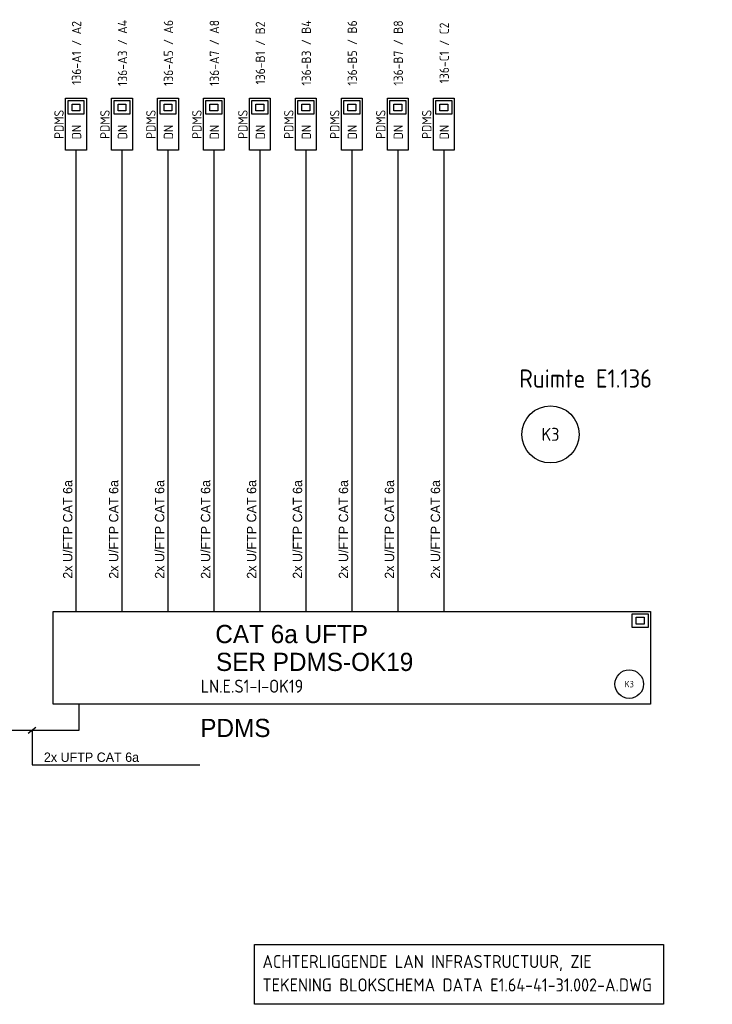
# Model space of a CAD drawing. Header units: millimetres. Extents: x 30 to 777, y 26 to 479.
# Tile 5 of 6: x 643 to 777, y 95 to 285. Entities that reach past the tile are written whole.
import ezdxf
from ezdxf.enums import TextEntityAlignment as Align

# ---------------------------------------------------------------- set-up
doc = ezdxf.new("R2010")
doc.units = ezdxf.units.MM
for name, color, linetype in [('00kad025', 2, 'Continuous'), ('AT$1A---_BIJSCHRIFT', 7, 'Continuous'), ('AT$1A---_TEKST', 2, 'Continuous'), ('E--L6100', 3, 'Continuous'), ('E--L6400', 3, 'Continuous'), ('EB6122--_ATTRIB', 2, 'Continuous'), ('EB6441--_ATTRIB', 2, 'Continuous'), ('EL6122--_AARD-NEN3134', 3, 'Continuous'), ('EL6441--_DN', 7, 'Continuous')]:
    doc.layers.add(name, color=color, linetype=linetype)
doc.styles.add('1_8', font='ISO.shx', dxfattribs={"height": 1.8})
doc.styles.add('2_5', font='iso.shx', dxfattribs={"height": 2.5})
doc.styles.add('GBB_ISOP', font='b-gbp3.shx')
doc.styles.add('NORATT', font='isocp.shx')
doc.styles.add('Normaal_staand', font='iso.shx')

# ---------------------------------------------------------------- blocks, each defined once
blk = doc.blocks.new('ES3134')
at = {"color": 0}
blk.add_circle((0, 0), 5.5, dxfattribs=at)
at = {"style": '1_8', "flags": 8}
blk.add_attdef('M_CODE', text='', height=1.8, dxfattribs=at).set_placement((0, 0), align=Align.MIDDLE_CENTER)
at = {"color": 0, "style": '2_5', "flags": 8}
blk.add_attdef('CODE', text='', height=2.5, dxfattribs=at).set_placement((0, 0), align=Align.MIDDLE)
blk = doc.blocks.new('DATA-LS3')
at = {"layer": 'E--L6400', "color": 2, "linetype": 'Continuous'}
blk.add_line((3.1, 0), (0, 0), dxfattribs=at)
for points in [[(13.1, -2), (3.1, -2), (3.1, 2), (13.1, 2)], [(12.63, 1.53), (12.63, -1.54), (10.01, -1.54), (10.01, 1.53)], [(11.98, 0.76), (11.98, -0.77), (10.67, -0.77), (10.67, 0.76)]]:
    blk.add_lwpolyline(points, close=True, dxfattribs=at)
at = {"style": 'NORATT'}
for tag, flags, p in [('CODE', 9, (8.06, 6.75)), ('M_CODE', 8, (8.06, 3.75))]:
    blk.add_attdef(tag, text='', height=1.8, dxfattribs=dict(at, flags=flags)).set_placement(p, align=Align.MIDDLE_CENTER)
for tag, flags, p in [('PANEEL', 9, (0, 3)), ('GRP', 8, (0, -5)), ('RUIMTE', 9, (0, -7.5))]:
    blk.add_attdef(tag, text='', height=1.8, dxfattribs=dict(at, flags=flags)).set_placement(p, align=Align.MIDDLE_LEFT)
at = {"color": 1, "style": 'NORATT'}
blk.add_attdef('DATACODE', text='', height=1.8, dxfattribs=at).set_placement((8.06, 3.75), align=Align.MIDDLE_CENTER)
blk.add_attdef('DATA-TST', text='', height=1.8, dxfattribs=at).set_placement((4.62, 0), align=Align.MIDDLE_LEFT)

msp = doc.modelspace()

# ---------------------------------------------------------------- linework, layer by layer
at = {"color": 1}
msp.add_line((645.1, 147.44), (646.6, 148.58), dxfattribs=at)
at = {"color": 3}
msp.add_lwpolyline([(649.88, 170.85), (764.9, 170.85), (764.9, 153.01), (649.88, 153.01)], close=True, dxfattribs=at)
at = {"color": 1}
for points in [[(636.82, 153.01), (636.82, 148.01), (654.88, 148.01), (654.88, 153.01)], [(645.85, 148.01), (645.85, 141.38), (678.13, 141.38)]]:
    msp.add_lwpolyline(points, dxfattribs=at)
at = {"layer": '00kad025'}
msp.add_lwpolyline([(688.65, 106.76), (767.36, 106.76), (767.36, 95.28), (688.65, 95.28)], close=True, dxfattribs=at)
at = {"layer": 'E--L6100', "color": 1}
for points in [[(654.3, 256.5), (654.3, 170.85)], [(663.15, 256.5), (663.15, 170.85)], [(672, 256.5), (672, 170.85)], [(680.85, 256.5), (680.85, 170.85)], [(689.69, 256.5), (689.69, 170.85)], [(698.54, 256.5), (698.54, 170.85)], [(707.39, 256.5), (707.39, 170.85)], [(716.24, 256.5), (716.24, 170.85)], [(725.08, 256.5), (725.08, 170.85)]]:
    msp.add_lwpolyline(points, dxfattribs=at)
at = {"layer": 'E--L6400', "color": 2, "linetype": 'Continuous'}
for points in [[(761.37, 170.38), (764.43, 170.38), (764.43, 167.76), (761.37, 167.76)], [(762.14, 169.73), (763.67, 169.73), (763.67, 168.42), (762.14, 168.42)]]:
    msp.add_lwpolyline(points, close=True, dxfattribs=at)

# ---------------------------------------------------------------- block references
at = {"layer": 'EL6122--_AARD-NEN3134'}
ref = msp.add_blockref('ES3134', (745.63, 204.93), dxfattribs=at)
ref.add_attrib('CODE', 'K3', dxfattribs={"layer": 'EB6122--_ATTRIB', "color": 2, "height": 2.5, "style": 'NORATT', "flags": 8}).set_placement((745.63, 204.93), align=Align.MIDDLE)
ref = msp.add_blockref('ES3134', (760.78, 156.88), dxfattribs=dict(at, xscale=0.5, yscale=0.5, zscale=0.5))
ref.add_attrib('CODE', 'K3', dxfattribs={"layer": 'EB6122--_ATTRIB', "color": 2, "height": 1.25, "style": 'NORATT', "flags": 8}).set_placement((760.78, 156.88), align=Align.MIDDLE)
at = {"layer": 'EL6441--_DN'}
ref = msp.add_blockref('DATA-LS3', (654.3, 256.5), dxfattribs=dict(at, rotation=90))
ref.add_attrib('DATACODE', '136-A1 / A2', dxfattribs={"layer": 'EB6441--_ATTRIB', "color": 1, "height": 1.8, "rotation": 90, "style": 'NORATT', "oblique": 360}).set_placement((654.4, 278.3), align=Align.MIDDLE_CENTER)
ref.add_attrib('DATA-TST', 'DN', dxfattribs={"layer": 'EB6441--_ATTRIB', "color": 1, "height": 1.8, "rotation": 90, "style": 'NORATT', "oblique": 360}).set_placement((654.4, 263.08), align=Align.MIDDLE_CENTER)
ref.add_attrib('M_CODE', 'PDMS', dxfattribs={"layer": 'EB6441--_ATTRIB', "color": 1, "height": 1.8, "rotation": 90, "style": 'NORATT', "flags": 8}).set_placement((651.03, 264.56), align=Align.MIDDLE_CENTER)
ref = msp.add_blockref('DATA-LS3', (663.15, 256.5), dxfattribs=dict(at, rotation=90))
ref.add_attrib('DATACODE', '136-A3 / A4', dxfattribs={"layer": 'EB6441--_ATTRIB', "color": 1, "height": 1.8, "rotation": 90, "style": 'NORATT', "oblique": 360}).set_placement((663.25, 278.3), align=Align.MIDDLE_CENTER)
ref.add_attrib('DATA-TST', 'DN', dxfattribs={"layer": 'EB6441--_ATTRIB', "color": 1, "height": 1.8, "rotation": 90, "style": 'NORATT', "oblique": 360}).set_placement((663.25, 263.08), align=Align.MIDDLE_CENTER)
ref.add_attrib('M_CODE', 'PDMS', dxfattribs={"layer": 'EB6441--_ATTRIB', "color": 1, "height": 1.8, "rotation": 90, "style": 'NORATT', "flags": 8}).set_placement((659.87, 264.56), align=Align.MIDDLE_CENTER)
ref = msp.add_blockref('DATA-LS3', (672, 256.5), dxfattribs=dict(at, rotation=90))
ref.add_attrib('DATACODE', '136-A5 / A6', dxfattribs={"layer": 'EB6441--_ATTRIB', "color": 1, "height": 1.8, "rotation": 90, "style": 'NORATT', "oblique": 360}).set_placement((672.09, 278.3), align=Align.MIDDLE_CENTER)
ref.add_attrib('DATA-TST', 'DN', dxfattribs={"layer": 'EB6441--_ATTRIB', "color": 1, "height": 1.8, "rotation": 90, "style": 'NORATT', "oblique": 360}).set_placement((672.09, 263.08), align=Align.MIDDLE_CENTER)
ref.add_attrib('M_CODE', 'PDMS', dxfattribs={"layer": 'EB6441--_ATTRIB', "color": 1, "height": 1.8, "rotation": 90, "style": 'NORATT', "flags": 8}).set_placement((668.72, 264.56), align=Align.MIDDLE_CENTER)
ref = msp.add_blockref('DATA-LS3', (680.85, 256.5), dxfattribs=dict(at, rotation=90))
ref.add_attrib('DATACODE', '136-A7 / A8', dxfattribs={"layer": 'EB6441--_ATTRIB', "color": 1, "height": 1.8, "rotation": 90, "style": 'NORATT', "oblique": 360}).set_placement((680.94, 278.3), align=Align.MIDDLE_CENTER)
ref.add_attrib('DATA-TST', 'DN', dxfattribs={"layer": 'EB6441--_ATTRIB', "color": 1, "height": 1.8, "rotation": 90, "style": 'NORATT', "oblique": 360}).set_placement((680.94, 263.08), align=Align.MIDDLE_CENTER)
ref.add_attrib('M_CODE', 'PDMS', dxfattribs={"layer": 'EB6441--_ATTRIB', "color": 1, "height": 1.8, "rotation": 90, "style": 'NORATT', "flags": 8}).set_placement((677.57, 264.56), align=Align.MIDDLE_CENTER)
ref = msp.add_blockref('DATA-LS3', (689.69, 256.5), dxfattribs=dict(at, rotation=90))
ref.add_attrib('DATACODE', '136-B1 / B2', dxfattribs={"layer": 'EB6441--_ATTRIB', "color": 1, "height": 1.8, "rotation": 90, "style": 'NORATT', "oblique": 360}).set_placement((689.79, 278.3), align=Align.MIDDLE_CENTER)
ref.add_attrib('DATA-TST', 'DN', dxfattribs={"layer": 'EB6441--_ATTRIB', "color": 1, "height": 1.8, "rotation": 90, "style": 'NORATT', "oblique": 360}).set_placement((689.79, 263.08), align=Align.MIDDLE_CENTER)
ref.add_attrib('M_CODE', 'PDMS', dxfattribs={"layer": 'EB6441--_ATTRIB', "color": 1, "height": 1.8, "rotation": 90, "style": 'NORATT', "flags": 8}).set_placement((686.42, 264.56), align=Align.MIDDLE_CENTER)
ref = msp.add_blockref('DATA-LS3', (698.54, 256.5), dxfattribs=dict(at, rotation=90))
ref.add_attrib('DATACODE', '136-B3 / B4', dxfattribs={"layer": 'EB6441--_ATTRIB', "color": 1, "height": 1.8, "rotation": 90, "style": 'NORATT', "oblique": 360}).set_placement((698.63, 278.3), align=Align.MIDDLE_CENTER)
ref.add_attrib('DATA-TST', 'DN', dxfattribs={"layer": 'EB6441--_ATTRIB', "color": 1, "height": 1.8, "rotation": 90, "style": 'NORATT', "oblique": 360}).set_placement((698.63, 263.08), align=Align.MIDDLE_CENTER)
ref.add_attrib('M_CODE', 'PDMS', dxfattribs={"layer": 'EB6441--_ATTRIB', "color": 1, "height": 1.8, "rotation": 90, "style": 'NORATT', "flags": 8}).set_placement((695.26, 264.56), align=Align.MIDDLE_CENTER)
ref = msp.add_blockref('DATA-LS3', (707.39, 256.5), dxfattribs=dict(at, rotation=90))
ref.add_attrib('DATACODE', '136-B5 / B6', dxfattribs={"layer": 'EB6441--_ATTRIB', "color": 1, "height": 1.8, "rotation": 90, "style": 'NORATT', "oblique": 360}).set_placement((707.48, 278.3), align=Align.MIDDLE_CENTER)
ref.add_attrib('DATA-TST', 'DN', dxfattribs={"layer": 'EB6441--_ATTRIB', "color": 1, "height": 1.8, "rotation": 90, "style": 'NORATT', "oblique": 360}).set_placement((707.48, 263.08), align=Align.MIDDLE_CENTER)
ref.add_attrib('M_CODE', 'PDMS', dxfattribs={"layer": 'EB6441--_ATTRIB', "color": 1, "height": 1.8, "rotation": 90, "style": 'NORATT', "flags": 8}).set_placement((704.11, 264.56), align=Align.MIDDLE_CENTER)
ref = msp.add_blockref('DATA-LS3', (716.24, 256.5), dxfattribs=dict(at, rotation=90))
ref.add_attrib('DATACODE', '136-B7 / B8', dxfattribs={"layer": 'EB6441--_ATTRIB', "color": 1, "height": 1.8, "rotation": 90, "style": 'NORATT', "oblique": 360}).set_placement((716.33, 278.3), align=Align.MIDDLE_CENTER)
ref.add_attrib('DATA-TST', 'DN', dxfattribs={"layer": 'EB6441--_ATTRIB', "color": 1, "height": 1.8, "rotation": 90, "style": 'NORATT', "oblique": 360}).set_placement((716.33, 263.08), align=Align.MIDDLE_CENTER)
ref.add_attrib('M_CODE', 'PDMS', dxfattribs={"layer": 'EB6441--_ATTRIB', "color": 1, "height": 1.8, "rotation": 90, "style": 'NORATT', "flags": 8}).set_placement((712.96, 264.56), align=Align.MIDDLE_CENTER)
ref = msp.add_blockref('DATA-LS3', (725.08, 256.5), dxfattribs=dict(at, rotation=90))
ref.add_attrib('DATACODE', '136-C1 / C2', dxfattribs={"layer": 'EB6441--_ATTRIB', "color": 1, "height": 1.8, "rotation": 90, "style": 'NORATT', "oblique": 360}).set_placement((725.18, 278.3), align=Align.MIDDLE_CENTER)
ref.add_attrib('DATA-TST', 'DN', dxfattribs={"layer": 'EB6441--_ATTRIB', "color": 1, "height": 1.8, "rotation": 90, "style": 'NORATT', "oblique": 360}).set_placement((725.18, 263.08), align=Align.MIDDLE_CENTER)
ref.add_attrib('M_CODE', 'PDMS', dxfattribs={"layer": 'EB6441--_ATTRIB', "color": 1, "height": 1.8, "rotation": 90, "style": 'NORATT', "flags": 8}).set_placement((721.81, 264.56), align=Align.MIDDLE_CENTER)

# ---------------------------------------------------------------- texts
at = {"layer": '00kad025', "color": 2, "style": 'Normaal_staand'}
for s, p in [('ACHTERLIGGENDE LAN INFRASTRUCTUUR, ZIE', (690.19, 101.51)), ('TEKENING BLOKSCHEMA DATA E1.64-41-31.002-A.DWG', (690.19, 97.01))]:
    msp.add_text(s, height=2.5, dxfattribs=at).set_placement(p, align=Align.BOTTOM_LEFT)
at = {"layer": 'AT$1A---_BIJSCHRIFT', "color": 2, "style": 'Normaal_staand'}
msp.add_text('Ruimte E1.136', height=3.5, dxfattribs=at).set_placement((739.63, 215.67), align=Align.MIDDLE_LEFT)
msp.add_text('LN.E.S1-I-OK19', height=2.5, dxfattribs=at).set_placement((678.31, 154.48), align=Align.BOTTOM_LEFT)
at = {"layer": 'AT$1A---_TEKST', "style": 'GBB_ISOP'}
for p in [(654.14, 177.15), (662.99, 177.15), (671.83, 177.15), (680.68, 177.15), (689.53, 177.15), (698.37, 177.15), (707.22, 177.15), (716.07, 177.15), (724.92, 177.15)]:
    msp.add_text('2x U/FTP CAT 6a', height=1.8, rotation=90, dxfattribs=at).set_placement(p, align=Align.BOTTOM_LEFT)
at = {"layer": 'AT$1A---_TEKST', "color": 3, "style": 'GBB_ISOP'}
for s, p in [('CAT 6a UFTP', (695.81, 166.52)), ('SER PDMS-OK19', (700.23, 161.16)), ('PDMS', (684.98, 148.45))]:
    msp.add_text(s, height=3.5, dxfattribs=at).set_placement(p, align=Align.MIDDLE)
at = {"layer": 'AT$1A---_TEKST', "style": 'GBB_ISOP'}
msp.add_text('2x UFTP CAT 6a', height=1.8, dxfattribs=at).set_placement((648.12, 141.38), align=Align.BOTTOM_LEFT)

doc.saveas('drawing.dxf')
